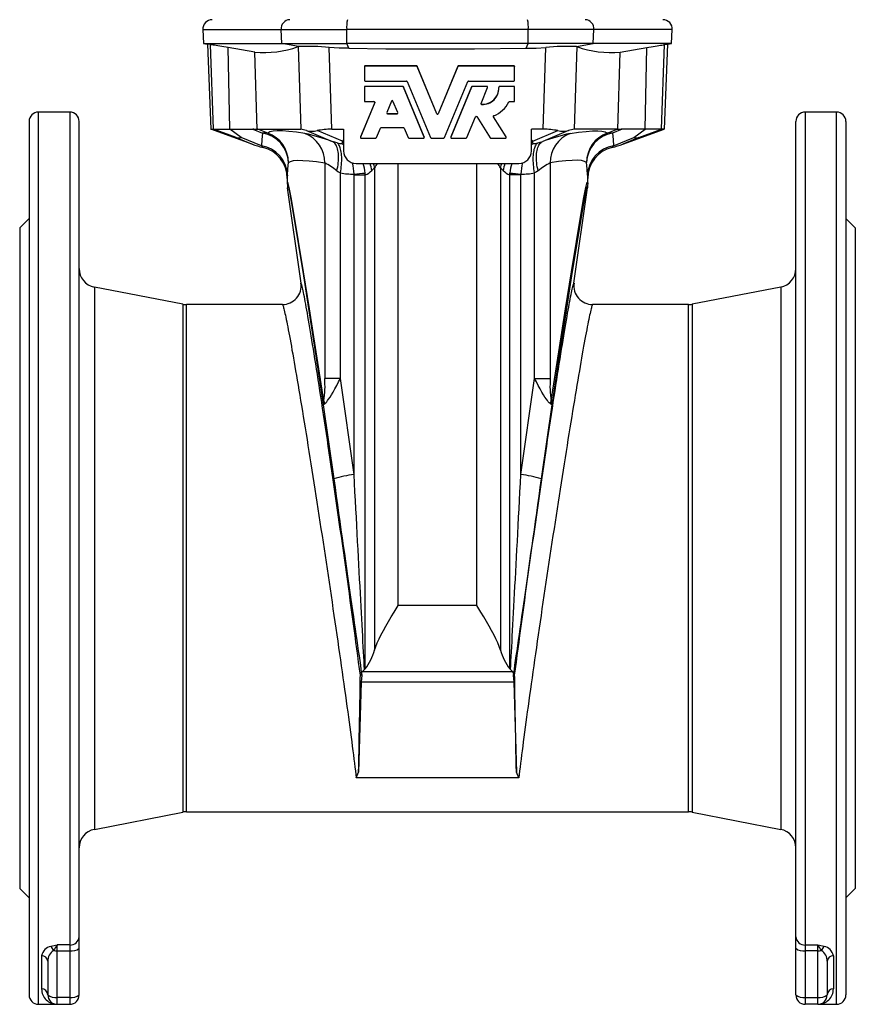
# Model space of a CAD drawing. Extents: x 77 to 1155, y 46 to 1239.
# Tile 2 of 5: x 84 to 351, y 379 to 693. Entities that reach past the tile are written whole.
import ezdxf

# ---------------------------------------------------------------- set-up
doc = ezdxf.new("R2010")
doc.units = 0
doc.layers.get('0').update_dxf_attribs({"linetype": 'CONTINUOUS'})

msp = doc.modelspace()

# ---------------------------------------------------------------- linework, layer by layer
at = {"color": 7, "linetype": 'CONTINUOUS'}
for p, q in [((142.1, 690.13), (142.33, 685.71)), ((142.1, 690.13), (167.14, 690.13)), ((167.14, 690.13), (188.1, 690.13)), ((167.35, 685.71), (167.14, 690.13)), ((246.11, 690.13), (188.1, 690.13)), ((188.11, 685.71), (188.1, 690.13)), ((246.09, 685.71), (246.11, 690.13)), ((267.06, 690.13), (246.11, 690.13)), ((266.85, 685.71), (267.06, 690.13)), ((292.1, 690.13), (267.06, 690.13)), ((291.87, 685.71), (292.1, 690.13)), ((142.33, 685.71), (143.66, 685.48)), ((142.33, 685.71), (167.35, 685.71)), ((167.35, 685.71), (188.11, 685.71)), ((172.66, 684.69), (167.35, 685.71)), ((246.09, 685.71), (188.11, 685.71)), ((188.76, 684.15), (188.11, 685.71)), ((245.44, 684.15), (246.09, 685.71)), ((266.85, 685.71), (246.09, 685.71)), ((261.54, 684.69), (266.85, 685.71)), ((291.87, 685.71), (266.85, 685.71)), ((290.54, 685.48), (291.87, 685.71)), ((144.56, 685.33), (143.66, 685.48)), ((143.66, 685.48), (144.63, 658.28)), ((145.49, 658.28), (144.56, 685.33)), ((158.72, 682.93), (150.26, 684.37)), ((150.71, 658.28), (150.26, 684.37)), ((159.52, 658.16), (158.72, 682.93)), ((172.66, 684.69), (172.59, 684.67)), ((172.59, 684.67), (173.39, 658.28)), ((183.29, 658.28), (182.49, 684.43)), ((250.91, 658.28), (251.71, 684.43)), ((261.61, 684.67), (260.81, 658.28)), ((261.54, 684.69), (261.61, 684.67)), ((274.69, 658.16), (275.48, 682.93)), ((275.48, 682.93), (283.94, 684.37)), ((283.49, 658.28), (283.94, 684.37)), ((288.71, 658.28), (289.64, 685.33)), ((290.54, 685.48), (289.57, 658.28)), ((289.64, 685.33), (290.54, 685.48)), ((193.75, 678.3), (193.75, 678.25)), ((193.75, 678.25), (193.75, 673.93)), ((210.39, 678.54), (193.99, 678.54)), ((193.99, 678.54), (193.99, 678.49)), ((210.39, 678.49), (193.99, 678.49)), ((210.39, 678.54), (210.39, 678.49)), ((216.88, 663.26), (210.61, 678.39)), ((210.61, 678.39), (210.61, 678.34)), ((216.88, 663.21), (210.61, 678.34)), ((223.59, 678.39), (217.32, 663.26)), ((223.59, 678.34), (217.32, 663.21)), ((223.59, 678.39), (223.59, 678.34)), ((241.51, 678.54), (223.81, 678.54)), ((223.81, 678.54), (223.81, 678.49)), ((241.51, 678.49), (223.81, 678.49)), ((241.51, 678.54), (241.51, 678.49)), ((241.75, 678.3), (241.75, 678.25)), ((241.75, 673.93), (241.75, 678.25)), ((193.99, 673.69), (207.18, 673.69)), ((207.4, 673.54), (214.84, 655.61)), ((219.37, 655.61), (226.8, 673.54)), ((227.02, 673.69), (241.51, 673.69)), ((193.75, 671.73), (193.75, 671.68)), ((193.75, 671.68), (193.75, 667.36)), ((206, 671.97), (193.99, 671.97)), ((193.99, 671.97), (193.99, 671.92)), ((206, 671.92), (193.99, 671.92)), ((206, 671.97), (206, 671.92)), ((212.84, 655.84), (206.22, 671.82)), ((206.22, 671.82), (206.22, 671.77)), ((212.84, 655.79), (206.22, 671.77)), ((227.98, 671.82), (221.36, 655.84)), ((227.98, 671.77), (221.36, 655.79)), ((227.98, 671.82), (227.98, 671.77)), ((232.88, 671.97), (228.2, 671.97)), ((228.2, 671.97), (228.2, 671.92)), ((232.88, 671.92), (228.2, 671.92)), ((231.01, 666.53), (233.1, 671.59)), ((232.88, 671.97), (232.88, 671.92)), ((233.12, 671.68), (233.12, 671.73)), ((236.7, 671.73), (236.7, 671.68)), ((241.51, 671.97), (236.94, 671.97)), ((236.94, 671.97), (236.94, 671.92)), ((241.51, 671.92), (236.94, 671.92)), ((241.51, 671.97), (241.51, 671.92)), ((241.75, 671.73), (241.75, 671.68)), ((241.75, 667.36), (241.75, 671.68)), ((197.03, 666.84), (192.47, 655.84)), ((197.03, 666.79), (192.47, 655.79)), ((193.99, 667.12), (196.81, 667.12)), ((197.03, 666.84), (197.03, 666.79)), ((202.43, 667.3), (200.9, 663.59)), ((204.42, 663.59), (202.88, 667.3)), ((240.13, 667.12), (241.51, 667.12)), ((99.6, 663.78), (89.6, 663.78)), ((89.6, 378.78), (89.6, 663.78)), ((99.6, 663.78), (99.6, 397.73)), ((231.22, 666.25), (231.22, 666.2)), ((344.6, 663.78), (334.6, 663.78)), ((334.6, 663.78), (334.6, 397.73)), ((344.6, 378.78), (344.6, 663.78)), ((86.6, 660.78), (86.6, 381.78)), ((102.6, 400.33), (102.6, 660.78)), ((201.12, 663.31), (204.19, 663.31)), ((201.12, 663.31), (201.12, 663.25)), ((201.12, 663.25), (204.19, 663.25)), ((204.19, 663.31), (204.19, 663.25)), ((216.88, 663.26), (216.88, 663.21)), ((217.32, 663.26), (217.32, 663.21)), ((226.48, 655.61), (229.24, 662.27)), ((229.66, 662.31), (233.96, 655.57)), ((239.04, 655.88), (234.95, 662.29)), ((234.95, 662.29), (234.95, 662.24)), ((239.04, 655.83), (234.95, 662.24)), ((331.6, 400.33), (331.6, 660.78)), ((347.6, 660.78), (347.6, 381.78)), ((144.63, 658.28), (145.49, 658.28)), ((157.86, 653.54), (144.63, 658.28)), ((145.49, 658.28), (150.71, 658.28)), ((152.73, 655.61), (145.49, 658.28)), ((150.71, 658.28), (158.07, 658.28)), ((154.39, 655.61), (150.71, 658.28)), ((158.07, 658.28), (161.18, 657.06)), ((159.74, 658.28), (173.39, 658.28)), ((162.85, 657.06), (159.74, 658.28)), ((175.22, 657.85), (183.45, 654.41)), ((186.7, 654.47), (178.61, 657.85)), ((183.29, 658.28), (187.1, 658.28)), ((187.1, 658.28), (187.1, 651.37)), ((197.59, 655.61), (198.86, 658.67)), ((199.08, 658.82), (206.23, 658.82)), ((206.45, 658.67), (207.72, 655.61)), ((250.91, 658.28), (247.1, 658.28)), ((247.1, 651.37), (247.1, 658.28)), ((247.51, 654.47), (255.6, 657.85)), ((258.98, 657.85), (250.75, 654.41)), ((274.46, 658.28), (260.81, 658.28)), ((271.35, 657.06), (274.46, 658.28)), ((276.13, 658.28), (273.02, 657.06)), ((283.49, 658.28), (276.13, 658.28)), ((276.34, 653.54), (289.57, 658.28)), ((279.81, 655.61), (283.49, 658.28)), ((281.47, 655.61), (288.71, 658.28)), ((288.71, 658.28), (283.49, 658.28)), ((289.57, 658.28), (288.71, 658.28)), ((152.73, 655.61), (157.86, 653.54)), ((160.83, 653.01), (154.39, 655.61)), ((187.1, 654.87), (186.7, 654.47)), ((192.45, 655.75), (192.45, 655.7)), ((192.47, 655.84), (192.47, 655.79)), ((192.69, 655.46), (197.37, 655.46)), ((207.94, 655.46), (212.62, 655.46)), ((212.84, 655.84), (212.84, 655.79)), ((212.86, 655.7), (212.86, 655.75)), ((215.06, 655.46), (219.14, 655.46)), ((221.34, 655.75), (221.34, 655.7)), ((221.36, 655.84), (221.36, 655.79)), ((221.58, 655.46), (226.26, 655.46)), ((234.16, 655.46), (238.84, 655.46)), ((239.04, 655.88), (239.04, 655.83)), ((239.08, 655.7), (239.08, 655.75)), ((247.1, 654.87), (247.51, 654.47)), ((273.37, 653.01), (279.81, 655.61)), ((281.47, 655.61), (276.34, 653.54)), ((181.07, 647.57), (181.07, 578.71)), ((191.1, 647.37), (243.1, 647.37)), ((196.09, 645.07), (196.98, 645.96)), ((196.98, 645.96), (196.98, 491.92)), ((204.5, 506.2), (204.5, 647.37)), ((229.7, 506.2), (229.7, 647.37)), ((237.22, 645.96), (237.22, 491.92)), ((238.11, 645.07), (237.22, 645.96)), ((253.13, 647.57), (253.13, 578.71)), ((169.1, 642.58), (169.1, 641.04)), ((186.1, 578.71), (186.1, 644.33)), ((190.43, 643.97), (190.44, 643.75)), ((190.44, 643.75), (194.03, 643.75)), ((190.44, 547.99), (190.44, 643.75)), ((194.03, 643.75), (194, 644.31)), ((194.03, 485.95), (194.03, 643.75)), ((240.17, 643.75), (240.2, 644.31)), ((240.17, 485.95), (240.17, 643.75)), ((243.76, 643.75), (240.17, 643.75)), ((243.77, 643.97), (243.76, 643.75)), ((243.76, 547.99), (243.76, 643.75)), ((248.1, 578.71), (248.1, 644.33)), ((265.1, 641.04), (265.1, 642.58)), ((173.49, 609.12), (169.2, 639.62)), ((260.71, 609.12), (265, 639.62)), ((86.6, 629.78), (83.6, 626.78)), ((350.6, 626.78), (347.6, 629.78)), ((83.6, 626.78), (83.6, 415.78)), ((350.6, 626.78), (350.6, 415.78)), ((135.75, 602.4), (107.46, 607.9)), ((107.46, 607.9), (107.46, 434.67)), ((326.75, 607.9), (298.45, 602.4)), ((326.75, 607.9), (326.75, 434.67)), ((135.75, 602.4), (135.75, 440.17)), ((167.54, 602.28), (136.9, 602.28)), ((136.9, 440.28), (136.9, 602.28)), ((297.31, 602.28), (266.66, 602.28)), ((297.31, 440.28), (297.31, 602.28)), ((298.45, 602.4), (298.45, 440.17)), ((186.1, 578.71), (181.07, 578.71)), ((190.44, 547.99), (186.1, 578.71)), ((243.76, 547.99), (248.1, 578.71)), ((248.1, 578.71), (253.13, 578.71)), ((180.62, 570.23), (183.96, 546.6)), ((253.58, 570.23), (250.24, 546.6)), ((229.7, 506.2), (204.5, 506.2)), ((192.84, 484.43), (192.88, 483.91)), ((241.2, 484.95), (193, 484.95)), ((193.78, 485.71), (194.03, 485.95)), ((240.42, 485.71), (240.17, 485.95)), ((241.36, 484.43), (241.32, 483.91)), ((192.73, 481.63), (191.86, 452.89)), ((192.88, 483.91), (192.46, 483.88)), ((192.88, 483.91), (192.73, 481.63)), ((241.47, 481.63), (192.73, 481.63)), ((241.32, 483.91), (241.47, 481.63)), ((241.32, 483.91), (241.74, 483.88)), ((241.47, 481.63), (242.34, 452.89)), ((243.07, 451.14), (191.13, 451.14)), ((107.46, 434.67), (135.75, 440.17)), ((136.9, 440.28), (297.31, 440.28)), ((298.45, 440.17), (326.75, 434.67)), ((83.6, 415.78), (86.6, 412.78)), ((347.6, 412.78), (350.6, 415.78)), ((102.6, 396.68), (102.6, 400.33)), ((331.6, 396.68), (331.6, 400.33)), ((99.6, 397.73), (95.6, 397.73)), ((95.6, 395.9), (95.6, 397.73)), ((99.6, 397.73), (99.6, 395.9)), ((102.6, 381.78), (102.6, 396.68)), ((331.6, 381.78), (331.6, 396.68)), ((334.6, 397.73), (338.6, 397.73)), ((334.6, 397.73), (334.6, 395.9)), ((338.6, 395.9), (338.6, 397.73)), ((90.6, 394.3), (90.6, 383.72)), ((95.6, 395.9), (99.6, 395.9)), ((95.6, 381.01), (95.6, 395.9)), ((99.6, 395.9), (99.6, 381.01)), ((338.6, 395.9), (334.6, 395.9)), ((334.6, 395.9), (334.6, 381.01)), ((338.6, 381.01), (338.6, 395.9)), ((343.6, 394.3), (343.6, 383.72)), ((92.6, 392.52), (92.6, 381.78)), ((341.6, 392.52), (341.6, 381.78)), ((99.6, 381.01), (95.6, 381.01)), ((95.6, 378.78), (95.6, 381.01)), ((99.6, 381.01), (99.6, 378.78)), ((334.6, 381.01), (338.6, 381.01)), ((334.6, 381.01), (334.6, 378.78)), ((338.6, 378.78), (338.6, 381.01)), ((89.6, 378.78), (95.6, 378.78)), ((95.6, 378.78), (99.6, 378.78)), ((338.6, 378.78), (334.6, 378.78)), ((338.6, 378.78), (344.6, 378.78))]:
    msp.add_line(p, q, dxfattribs=at)
for points in [[(150.26, 684.37), (149.54, 684.49), (148.86, 684.61), (148.2, 684.72), (147.58, 684.83), (146.94, 684.93), (146.36, 685.03), (145.84, 685.12), (145.39, 685.19), (144.89, 685.28), (144.7, 685.31), (144.56, 685.33)], [(188.76, 684.15), (185.63, 684.24), (182.49, 684.43)], [(188.76, 684.15), (200.63, 684.03), (212.5, 683.97), (228.97, 684), (245.44, 684.15)], [(245.44, 684.15), (248.58, 684.24), (251.71, 684.43)], [(283.94, 684.37), (284.66, 684.49), (285.34, 684.61), (286, 684.72), (286.62, 684.83), (287.26, 684.93), (287.84, 685.03), (288.36, 685.12), (288.81, 685.19), (289.31, 685.28), (289.5, 685.31), (289.64, 685.33)], [(197.05, 666.91), (197.04, 666.9), (197.03, 666.84)], [(174.75, 656.96), (172.03, 657.35), (169.65, 657.62), (167.61, 657.76), (165.91, 657.77), (164.55, 657.66), (163.53, 657.42), (162.85, 657.06)], [(259.45, 656.96), (262.17, 657.35), (264.55, 657.62), (266.59, 657.76), (268.29, 657.77), (269.66, 657.66), (270.67, 657.42), (271.35, 657.06)], [(161.18, 657.06), (160.95, 655.04), (160.83, 653.01)], [(185.06, 653.94), (184.25, 654.15), (183.45, 654.41)], [(184.94, 645.01), (185.09, 645.66), (185.22, 646.31), (185.33, 646.96), (185.41, 647.59), (185.47, 648.22), (185.5, 648.83), (185.51, 649.42), (185.49, 649.99), (185.45, 650.54), (185.38, 651.06), (185.29, 651.55), (185.17, 652.01), (185.03, 652.45), (184.87, 652.84), (184.68, 653.2), (184.48, 653.52), (184.25, 653.81), (184, 654.05), (183.74, 654.25), (183.45, 654.41)], [(192.47, 655.84), (192.45, 655.79), (192.45, 655.75)], [(212.86, 655.75), (212.86, 655.79), (212.84, 655.84)], [(221.36, 655.84), (221.34, 655.79), (221.34, 655.75)], [(249.26, 645.01), (249.11, 645.66), (248.98, 646.31), (248.87, 646.96), (248.79, 647.59), (248.73, 648.22), (248.7, 648.83), (248.69, 649.42), (248.71, 649.99), (248.75, 650.54), (248.82, 651.06), (248.91, 651.55), (249.03, 652.01), (249.17, 652.45), (249.33, 652.84), (249.52, 653.2), (249.72, 653.52), (249.95, 653.81), (250.2, 654.05), (250.47, 654.25), (250.75, 654.41)], [(249.14, 653.94), (249.95, 654.15), (250.75, 654.41)], [(273.02, 657.06), (273.25, 655.04), (273.37, 653.01)], [(160.83, 653.01), (161.29, 652.56), (161.35, 652.5)], [(186.1, 644.33), (186.2, 645), (186.29, 645.66), (186.37, 646.32), (186.43, 646.97), (186.46, 647.6), (186.49, 648.22), (186.49, 648.82), (186.48, 649.4), (186.45, 649.96), (186.4, 650.5), (186.34, 651), (186.26, 651.47), (186.16, 651.92), (186.05, 652.32), (185.92, 652.69), (185.77, 653.02), (185.61, 653.32), (185.44, 653.57), (185.26, 653.78), (185.06, 653.94)], [(187.1, 653.52), (186.71, 653.63), (186.69, 653.64)], [(247.1, 653.52), (247.5, 653.63), (247.51, 653.64)], [(248.1, 644.33), (248, 645), (247.91, 645.66), (247.83, 646.32), (247.78, 646.97), (247.74, 647.6), (247.71, 648.22), (247.71, 648.82), (247.72, 649.4), (247.75, 649.96), (247.8, 650.5), (247.86, 651), (247.94, 651.47), (248.04, 651.92), (248.16, 652.32), (248.28, 652.69), (248.43, 653.02), (248.59, 653.32), (248.76, 653.57), (248.94, 653.78), (249.14, 653.94)], [(273.37, 653.01), (272.91, 652.56), (272.85, 652.5)], [(169.46, 647.66), (170.12, 648.02), (171.11, 648.26), (172.44, 648.37), (174.1, 648.36), (176.09, 648.22), (178.42, 647.96), (181.07, 647.57)], [(264.74, 647.66), (264.09, 648.02), (263.09, 648.26), (261.76, 648.37), (260.1, 648.36), (258.11, 648.22), (255.78, 647.96), (253.13, 647.57)], [(169.12, 643.62), (169.24, 645.65), (169.46, 647.66)], [(184.94, 645.01), (185.49, 644.64), (186.1, 644.33)], [(249.26, 645.01), (248.71, 644.64), (248.1, 644.33)], [(265.08, 643.62), (264.96, 645.65), (264.74, 647.66)], [(180.83, 571.51), (178.37, 587.23), (176.21, 600.97), (174.33, 612.71), (172.73, 622.46), (171.43, 630.21), (170.41, 635.94), (169.68, 639.66), (169.25, 641.36), (169.1, 641.04)], [(169.1, 641.04), (169.13, 640.33), (169.2, 639.62)], [(169.2, 639.62), (169.34, 639.98), (169.76, 638.3), (170.46, 634.61), (171.45, 628.9), (172.73, 621.17), (174.28, 611.43), (176.11, 599.69), (178.23, 585.95), (180.62, 570.23)], [(253.37, 571.51), (255.83, 587.23), (257.99, 600.97), (259.88, 612.71), (261.47, 622.46), (262.78, 630.21), (263.79, 635.94), (264.52, 639.66), (264.95, 641.36), (265.1, 641.04)], [(265, 639.62), (264.86, 639.98), (264.44, 638.3), (263.74, 634.61), (262.75, 628.9), (261.48, 621.17), (259.92, 611.43), (258.09, 599.69), (255.97, 585.95), (253.58, 570.23)], [(265.1, 641.04), (265.08, 640.33), (265, 639.62)], [(192.46, 483.88), (192.19, 485.95), (191.91, 488.04), (191.63, 490.16), (191.34, 492.3), (191.05, 494.46), (190.76, 496.64), (190.46, 498.83), (190.16, 501.04), (189.86, 503.27), (189.55, 505.51), (189.24, 507.76), (188.93, 510.02), (188.62, 512.29), (188.3, 514.57), (187.98, 516.85), (187.66, 519.13), (187.34, 521.42), (187.02, 523.71), (186.7, 525.99), (186.38, 528.28), (186.05, 530.56), (185.73, 532.83), (185.4, 535.1), (185.08, 537.35), (184.76, 539.6), (184.43, 541.84), (184.11, 544.06), (183.79, 546.26), (183.47, 548.45), (183.15, 550.62), (182.84, 552.77), (182.52, 554.9), (182.21, 557.01), (181.9, 559.09), (181.6, 561.15), (181.29, 563.18), (180.99, 565.19), (180.69, 567.16), (180.4, 569.1), (180.11, 571.01), (179.82, 572.88), (179.54, 574.72), (179.26, 576.53), (178.99, 578.29), (178.72, 580.02), (178.45, 581.71), (178.2, 583.35), (177.94, 584.96), (177.69, 586.52), (177.45, 588.03), (177.21, 589.5), (176.98, 590.93), (176.75, 592.3), (176.53, 593.63), (176.32, 594.91), (176.12, 596.14), (175.92, 597.31), (175.72, 598.44), (175.54, 599.51), (175.36, 600.53), (175.18, 601.49), (175.02, 602.4), (174.86, 603.25), (174.71, 604.05), (174.57, 604.79), (174.44, 605.48), (174.31, 606.1), (174.19, 606.67), (174.08, 607.18), (173.98, 607.63), (173.88, 608.02), (173.79, 608.36), (173.72, 608.63), (173.65, 608.84), (173.58, 608.99), (173.53, 609.09), (173.49, 609.12)], [(241.74, 483.88), (242.01, 485.95), (242.29, 488.04), (242.57, 490.16), (242.86, 492.3), (243.15, 494.46), (243.44, 496.64), (243.74, 498.83), (244.04, 501.04), (244.34, 503.27), (244.65, 505.51), (244.96, 507.76), (245.27, 510.02), (245.58, 512.29), (245.9, 514.57), (246.22, 516.85), (246.54, 519.13), (246.86, 521.42), (247.18, 523.71), (247.5, 525.99), (247.83, 528.28), (248.15, 530.56), (248.47, 532.83), (248.8, 535.1), (249.12, 537.35), (249.44, 539.6), (249.77, 541.84), (250.09, 544.06), (250.41, 546.26), (250.73, 548.45), (251.05, 550.62), (251.36, 552.77), (251.68, 554.9), (251.99, 557.01), (252.3, 559.09), (252.6, 561.15), (252.91, 563.18), (253.21, 565.19), (253.51, 567.16), (253.8, 569.1), (254.09, 571.01), (254.38, 572.88), (254.66, 574.72), (254.94, 576.53), (255.21, 578.29), (255.48, 580.02), (255.75, 581.71), (256.01, 583.35), (256.26, 584.96), (256.51, 586.52), (256.75, 588.03), (256.99, 589.5), (257.22, 590.93), (257.45, 592.3), (257.67, 593.63), (257.88, 594.91), (258.09, 596.14), (258.29, 597.31), (258.48, 598.44), (258.66, 599.51), (258.84, 600.53), (259.02, 601.49), (259.18, 602.4), (259.34, 603.25), (259.49, 604.05), (259.63, 604.79), (259.77, 605.48), (259.89, 606.1), (260.01, 606.67), (260.12, 607.18), (260.22, 607.63), (260.32, 608.02), (260.41, 608.36), (260.48, 608.63), (260.55, 608.84), (260.62, 608.99), (260.67, 609.09), (260.71, 609.12)], [(167.54, 602.28), (167.59, 602.26), (167.64, 602.17), (167.7, 602.03), (167.77, 601.83), (167.85, 601.58), (167.94, 601.27), (168.03, 600.9), (168.14, 600.48), (168.25, 600), (168.37, 599.47), (168.5, 598.88), (168.63, 598.24), (168.78, 597.55), (168.93, 596.8), (169.09, 596), (169.25, 595.14), (169.43, 594.24), (169.61, 593.28), (169.79, 592.27), (169.99, 591.22), (170.19, 590.11), (170.4, 588.96), (170.61, 587.76), (170.83, 586.51), (171.06, 585.22), (171.29, 583.88), (171.53, 582.5), (171.78, 581.08), (172.03, 579.61), (172.29, 578.1), (172.55, 576.56), (172.81, 574.97), (173.09, 573.35), (173.36, 571.69), (173.64, 570), (173.93, 568.27), (174.22, 566.51), (174.51, 564.72), (174.81, 562.89), (175.11, 561.04), (175.41, 559.16), (175.72, 557.25), (176.02, 555.32), (176.34, 553.37), (176.65, 551.39), (176.97, 549.39), (177.28, 547.37), (177.6, 545.34), (177.93, 543.28), (178.25, 541.21), (178.57, 539.13), (178.9, 537.03), (179.22, 534.93), (179.55, 532.81), (179.87, 530.69), (180.2, 528.56), (180.53, 526.42), (180.85, 524.28), (181.17, 522.14), (181.5, 520), (181.82, 517.86), (182.14, 515.72), (182.46, 513.59), (182.78, 511.46), (183.09, 509.33), (183.4, 507.22), (183.71, 505.12), (184.02, 503.02), (184.33, 500.94), (184.63, 498.88), (184.92, 496.83), (185.22, 494.79), (185.51, 492.78), (185.8, 490.78), (186.08, 488.81), (186.36, 486.86), (186.63, 484.93), (186.9, 483.03), (187.16, 481.16), (187.42, 479.31), (187.67, 477.49), (187.92, 475.71), (188.16, 473.95), (188.4, 472.23), (188.63, 470.54), (188.85, 468.89), (189.07, 467.28), (189.28, 465.7), (189.48, 464.16), (189.68, 462.66), (189.87, 461.2), (190.05, 459.79), (190.23, 458.42), (190.4, 457.09), (190.56, 455.8), (190.71, 454.57), (190.86, 453.38), (191, 452.23), (191.13, 451.14)], [(266.66, 602.28), (266.61, 602.26), (266.56, 602.17), (266.5, 602.03), (266.43, 601.83), (266.35, 601.58), (266.26, 601.27), (266.17, 600.9), (266.06, 600.48), (265.95, 600), (265.83, 599.47), (265.7, 598.88), (265.57, 598.24), (265.42, 597.55), (265.27, 596.8), (265.12, 596), (264.95, 595.14), (264.78, 594.24), (264.6, 593.28), (264.41, 592.27), (264.21, 591.22), (264.01, 590.11), (263.8, 588.96), (263.59, 587.76), (263.37, 586.51), (263.14, 585.22), (262.91, 583.88), (262.67, 582.5), (262.42, 581.08), (262.17, 579.61), (261.91, 578.1), (261.65, 576.56), (261.39, 574.97), (261.11, 573.35), (260.84, 571.69), (260.56, 570), (260.27, 568.27), (259.98, 566.51), (259.69, 564.72), (259.4, 562.89), (259.1, 561.04), (258.79, 559.16), (258.49, 557.25), (258.18, 555.32), (257.86, 553.37), (257.55, 551.39), (257.23, 549.39), (256.92, 547.37), (256.6, 545.34), (256.27, 543.28), (255.95, 541.21), (255.63, 539.13), (255.3, 537.03), (254.98, 534.93), (254.65, 532.81), (254.33, 530.69), (254, 528.56), (253.68, 526.42), (253.35, 524.28), (253.03, 522.14), (252.7, 520), (252.38, 517.86), (252.06, 515.72), (251.74, 513.59), (251.42, 511.46), (251.11, 509.33), (250.8, 507.22), (250.49, 505.12), (250.18, 503.02), (249.87, 500.94), (249.57, 498.88), (249.28, 496.83), (248.98, 494.79), (248.69, 492.78), (248.41, 490.78), (248.12, 488.81), (247.85, 486.86), (247.57, 484.93), (247.3, 483.03), (247.04, 481.16), (246.78, 479.31), (246.53, 477.49), (246.28, 475.71), (246.04, 473.95), (245.8, 472.23), (245.58, 470.54), (245.35, 468.89), (245.13, 467.28), (244.92, 465.7), (244.72, 464.16), (244.52, 462.66), (244.33, 461.2), (244.15, 459.79), (243.97, 458.42), (243.8, 457.09), (243.64, 455.8), (243.49, 454.57), (243.34, 453.38), (243.2, 452.23), (243.07, 451.14)], [(180.97, 570.55), (181, 570.56), (181.12, 570.65), (181.41, 570.91), (181.69, 571.23), (181.99, 571.61), (182.31, 572.06), (182.77, 572.74), (183.24, 573.5), (183.72, 574.3), (184.32, 575.35), (184.92, 576.44), (185.51, 577.56), (186.1, 578.71)], [(253.23, 570.55), (253.2, 570.56), (253.08, 570.65), (252.79, 570.91), (252.51, 571.23), (252.21, 571.61), (251.89, 572.06), (251.43, 572.74), (250.96, 573.5), (250.48, 574.3), (249.88, 575.35), (249.28, 576.44), (248.69, 577.56), (248.1, 578.71)], [(180.62, 570.23), (180.62, 570.23), (180.71, 570.38), (180.97, 570.55)], [(253.58, 570.23), (253.58, 570.23), (253.49, 570.38), (253.23, 570.55)], [(193.78, 485.71), (193.71, 487.02), (193.63, 488.41), (193.55, 489.86), (193.47, 491.38), (193.38, 492.97), (193.29, 494.63), (193.2, 496.35), (193.1, 498.14), (193, 499.99), (192.9, 501.9), (192.8, 503.87), (192.69, 505.9), (192.57, 507.99), (192.46, 510.14), (192.34, 512.34), (192.22, 514.6), (192.1, 516.9), (191.97, 519.26), (191.84, 521.66), (191.71, 524.11), (191.58, 526.61), (191.44, 529.15), (191.31, 531.73), (191.17, 534.35), (191.03, 537.01), (190.88, 539.71), (190.74, 542.44), (190.59, 545.2), (190.44, 547.99)], [(240.42, 485.71), (240.49, 487.02), (240.57, 488.41), (240.65, 489.86), (240.73, 491.38), (240.82, 492.97), (240.91, 494.63), (241, 496.35), (241.1, 498.14), (241.2, 499.99), (241.3, 501.9), (241.41, 503.87), (241.51, 505.9), (241.63, 507.99), (241.74, 510.14), (241.86, 512.34), (241.98, 514.6), (242.1, 516.9), (242.23, 519.26), (242.36, 521.66), (242.49, 524.11), (242.62, 526.61), (242.76, 529.15), (242.89, 531.73), (243.03, 534.35), (243.18, 537.01), (243.32, 539.71), (243.46, 542.44), (243.61, 545.2), (243.76, 547.99)], [(183.96, 546.6), (184.36, 543.82), (184.75, 541.06), (185.13, 538.34), (185.51, 535.65), (185.89, 533), (186.26, 530.39), (186.62, 527.81), (186.98, 525.28), (187.34, 522.79), (187.69, 520.34), (188.03, 517.94), (188.36, 515.59), (188.69, 513.29), (189.01, 511.04), (189.33, 508.84), (189.63, 506.7), (189.93, 504.62), (190.22, 502.59), (190.5, 500.62), (190.78, 498.71), (191.04, 496.86), (191.3, 495.07), (191.55, 493.35), (191.79, 491.69), (192.02, 490.1), (192.24, 488.58), (192.45, 487.13), (192.65, 485.74), (192.84, 484.43)], [(250.24, 546.6), (249.85, 543.82), (249.46, 541.06), (249.07, 538.34), (248.69, 535.65), (248.31, 533), (247.94, 530.39), (247.58, 527.81), (247.22, 525.28), (246.86, 522.79), (246.51, 520.34), (246.17, 517.94), (245.84, 515.59), (245.51, 513.29), (245.19, 511.04), (244.88, 508.84), (244.57, 506.7), (244.27, 504.62), (243.98, 502.59), (243.7, 500.62), (243.42, 498.71), (243.16, 496.86), (242.9, 495.07), (242.65, 493.35), (242.41, 491.69), (242.18, 490.1), (241.96, 488.58), (241.75, 487.13), (241.55, 485.74), (241.36, 484.43)], [(196.98, 491.92), (197.38, 493.06), (197.87, 494.25), (198.43, 495.47), (199.04, 496.7), (199.8, 498.15), (200.62, 499.62), (201.47, 501.1), (202.34, 502.6), (203.24, 504.09), (203.86, 505.13), (204.49, 506.17), (204.5, 506.2)], [(237.22, 491.92), (236.82, 493.06), (236.33, 494.25), (235.77, 495.47), (235.16, 496.7), (234.4, 498.15), (233.59, 499.62), (232.73, 501.1), (231.86, 502.6), (230.96, 504.09), (230.34, 505.13), (229.71, 506.17), (229.7, 506.2)], [(192.84, 484.43), (192.87, 484.69), (193, 484.95)], [(193, 484.95), (193.31, 485.3), (193.78, 485.71)], [(241.2, 484.95), (240.89, 485.3), (240.42, 485.71)], [(241.36, 484.43), (241.33, 484.69), (241.2, 484.95)], [(191.86, 452.89), (191.92, 455.07), (191.98, 457.4), (192.03, 459.85), (192.08, 462.07), (192.12, 464.37), (192.17, 466.74), (192.21, 469.19), (192.25, 471.69), (192.3, 474.66), (192.34, 477.67), (192.36, 478.68), (192.37, 479.7), (192.39, 480.71), (192.4, 481.67), (192.42, 482.57), (192.44, 483.37), (192.45, 483.58), (192.45, 483.76), (192.46, 483.85), (192.46, 483.88)], [(242.34, 452.89), (242.28, 455.07), (242.22, 457.4), (242.17, 459.85), (242.12, 462.07), (242.08, 464.37), (242.04, 466.74), (241.99, 469.19), (241.95, 471.69), (241.9, 474.66), (241.86, 477.67), (241.84, 478.68), (241.83, 479.7), (241.81, 480.71), (241.8, 481.67), (241.78, 482.57), (241.76, 483.37), (241.75, 483.58), (241.75, 483.76), (241.74, 483.85), (241.74, 483.88)], [(191.13, 451.14), (191.14, 451.16), (191.86, 452.89)], [(243.07, 451.14), (243.06, 451.16), (242.34, 452.89)]]:
    msp.add_lwpolyline(points, dxfattribs=at)
for centre, radius, start, end in [((145.1, 690.28), 3, 90, 183), ((170.03, 690.39), 2.9, 92.846, 185.1259), ((199.63, 690.92), 11.56, 168.1927, 183.9313), ((234.58, 690.92), 11.56, 356.0687, 11.8073), ((264.17, 690.39), 2.9, 354.8741, 87.154), ((289.11, 690.28), 3, 357, 90), ((161.69, 715.3), 32.51, 264.7627, 289.5987), ((175.87, 619.63), 65.14, 84.1625, 92.8229), ((258.33, 619.63), 65.14, 87.1771, 95.8375), ((272.52, 715.3), 32.51, 250.4013, 275.2373), ((193.99, 678.3), 0.24, 89.9803, 179.9836), ((193.99, 678.25), 0.24, 89.9803, 179.9836), ((210.39, 678.3), 0.24, 22.5276, 90.0074), ((210.39, 678.25), 0.24, 22.5276, 90.0074), ((223.81, 678.3), 0.24, 89.9926, 157.4724), ((223.81, 678.25), 0.24, 89.9926, 157.4724), ((241.51, 678.3), 0.24, 0.0157, 90.0203), ((241.51, 678.25), 0.24, 0.0157, 90.0203), ((193.99, 673.93), 0.24, 180.0164, 270.0197), ((207.18, 673.45), 0.24, 22.5208, 90.009), ((227.02, 673.45), 0.24, 89.991, 157.4792), ((241.51, 673.93), 0.24, 269.9797, 359.9843), ((193.99, 671.73), 0.24, 89.9838, 179.9801), ((193.99, 671.68), 0.24, 89.9874, 179.9801), ((206, 671.73), 0.24, 22.5204, 90.0094), ((206, 671.68), 0.24, 22.5204, 90.0094), ((228.2, 671.73), 0.24, 89.9906, 157.4796), ((228.2, 671.68), 0.24, 89.9906, 157.4796), ((231.43, 671.47), 5.28, 267.6988, 2.1249), ((231.43, 671.53), 5.28, 267.6993, 359.6973), ((232.88, 671.73), 0.24, 0.024, 90.012), ((232.88, 671.68), 0.24, 337.5074, 90.0251), ((236.94, 671.73), 0.24, 89.9834, 179.9805), ((236.94, 671.68), 0.24, 89.9845, 182.1232), ((241.51, 671.73), 0.24, 0.0192, 90.0168), ((241.51, 671.68), 0.24, 0.0193, 90.0132), ((193.99, 667.36), 0.24, 180.0199, 270.0126), ((196.81, 666.88), 0.24, 337.5036, 90.029), ((202.66, 667.21), 0.24, 22.5328, 157.4672), ((231.43, 671.48), 9.6, 292.2403, 332.1526), ((240.13, 666.88), 0.24, 89.9851, 152.155), ((241.51, 667.36), 0.24, 269.9868, 359.9807), ((89.6, 660.78), 3, 90, 180), ((99.6, 660.78), 3, 0, 90), ((231.23, 666.44), 0.24, 157.5047, 267.7435), ((231.23, 666.49), 0.24, 186.2863, 267.7292), ((334.6, 660.78), 3, 90, 180), ((344.6, 660.78), 3, 0, 90), ((201.12, 663.49), 0.24, 157.5074, 270.0251), ((201.12, 663.55), 0.24, 186.2832, 270.0158), ((204.19, 663.49), 0.24, 269.9751, 22.4924), ((204.19, 663.55), 0.24, 269.9839, 353.7173), ((217.1, 663.36), 0.24, 202.527, 337.473), ((217.1, 663.3), 0.24, 202.5328, 337.4672), ((229.46, 662.18), 0.24, 32.5234, 157.4716), ((235.16, 662.37), 0.24, 112.2264, 212.5106), ((235.15, 662.42), 0.24, 186.2619, 212.5262), ((158.06, 649.48), 8.8, 80.4562, 89.9288), ((159.77, 657.97), 0.32, 94.2753, 141.9109), ((171.7, 647.07), 11.34, 71.9528, 81.4449), ((176.91, 664.79), 7.14, 256.2841, 283.7159), ((183.2, 633.62), 24.67, 89.7986, 100.7393), ((199.08, 658.58), 0.24, 89.9924, 157.4726), ((206.23, 658.58), 0.24, 22.5279, 90.0071), ((251, 633.62), 24.67, 79.2607, 90.2014), ((257.29, 664.79), 7.14, 256.2841, 283.7159), ((262.5, 647.07), 11.34, 98.5551, 108.0472), ((274.43, 657.97), 0.32, 38.0891, 85.7247), ((276.14, 649.48), 8.8, 90.0712, 99.5438), ((153.56, 662.11), 6.55, 262.7308, 277.2692), ((162.01, 653.84), 3.33, 75.4088, 104.5912), ((159.62, 647.34), 9.84, 1.8587, 80.918), ((159.45, 647.64), 10.01, 0.0975, 70.1027), ((156.48, 578.78), 80.29, 70.3696, 76.8457), ((171.2, 647.75), 9.87, 358.9169, 68.915), ((175.88, 654.15), 10.82, 357.3113, 1.6977), ((185.55, 644.7), 9.84, 80.9379, 83.3201), ((192.69, 655.7), 0.24, 157.5036, 270.029), ((197.37, 655.7), 0.24, 269.9901, 337.4748), ((207.94, 655.7), 0.24, 202.5242, 270.0109), ((212.62, 655.7), 0.24, 269.9709, 22.4966), ((215.06, 655.7), 0.24, 202.5244, 270.0106), ((219.14, 655.7), 0.24, 269.9894, 337.4756), ((221.58, 655.7), 0.24, 157.5034, 270.0291), ((226.26, 655.7), 0.24, 269.9891, 337.4758), ((234.16, 655.7), 0.24, 212.5294, 270.005), ((238.84, 655.7), 0.24, 269.9703, 32.5006), ((238.84, 655.75), 0.24, 359.9989, 32.5184), ((248.65, 644.7), 9.84, 96.6799, 99.0621), ((258.32, 654.15), 10.82, 178.3023, 182.6887), ((277.72, 578.78), 80.29, 103.1543, 109.6304), ((263, 647.75), 9.87, 111.085, 181.0831), ((274.75, 647.64), 10.01, 109.8973, 179.9025), ((274.58, 647.34), 9.84, 99.082, 178.1413), ((272.19, 653.84), 3.33, 75.4088, 104.5912), ((280.64, 662.11), 6.55, 262.7308, 277.2692), ((168.89, 684.23), 32.61, 250.2463, 256.6401), ((159.4, 643.4), 9.72, 1.2893, 81.5438), ((158.92, 642.62), 10.18, 359.7684, 76.2045), ((188.73, 669.05), 15.55, 256.3762, 262.4705), ((184.86, 650.68), 3.47, 49.8394, 58.2508), ((191.1, 651.37), 4, 180.0176, 270.0173), ((243.1, 651.37), 4, 269.9827, 359.9824), ((249.34, 650.68), 3.47, 121.7492, 130.1606), ((245.48, 669.05), 15.55, 277.5295, 283.6238), ((274.8, 643.4), 9.72, 98.4562, 178.7107), ((275.28, 642.62), 10.18, 103.7955, 180.2316), ((265.32, 684.23), 32.61, 283.3599, 289.7537), ((169.86, 626.43), 23.92, 50.9373, 62.0627), ((172.12, 643.31), 18.33, 2.0629, 13.3436), ((182.77, 643.43), 11.26, 4.461, 20.5054), ((192.5, 648.42), 4.91, 288.0971, 316.962), ((186.02, 643.87), 10.14, 6.7757, 20.1947), ((187.07, 644.79), 9.99, 6.713, 14.9741), ((202.66, 643.41), 6.22, 140.4907, 155.8464), ((231.54, 643.41), 6.22, 24.1536, 39.5093), ((247.13, 644.79), 9.99, 165.0259, 173.287), ((248.18, 643.87), 10.14, 159.8053, 173.2243), ((241.7, 648.42), 4.91, 223.038, 251.9029), ((251.43, 643.43), 11.26, 159.4946, 175.539), ((262.12, 643.31), 18.36, 166.5997, 177.9279), ((264.34, 626.43), 23.92, 117.9373, 129.0627), ((201.62, 642.38), 32.52, 177.824, 179.6489), ((189.89, 663.7), 19.73, 258.9276, 271.5902), ((184.95, 722.51), 78.72, 273.9939, 276.6009), ((249.25, 722.51), 78.72, 263.3991, 266.0061), ((244.31, 663.7), 19.73, 268.4098, 281.0724), ((232.59, 642.38), 32.52, 0.3511, 2.176), ((108.6, 613.78), 6, 180, 259), ((325.6, 613.78), 6, 281, 0), ((167.54, 608.29), 6, 270.0095, 7.9799), ((266.66, 608.29), 6, 172.0201, 269.9905), ((136.9, 608.28), 6, 259, 270), ((297.31, 608.28), 6, 270, 281), ((147.97, 576.23), 33.19, 351.8307, 4.282), ((286.23, 576.23), 33.19, 175.718, 188.1693), ((183.12, 570.48), 2.51, 155.8735, 185.7773), ((188.39, 572.12), 7.59, 184.6227, 191.9941), ((245.81, 572.12), 7.59, 348.0059, 355.3773), ((251.08, 570.48), 2.51, 354.2227, 24.1265), ((193.53, 517.82), 30.33, 95.8453, 108.3905), ((240.67, 517.82), 30.33, 71.6095, 84.1547), ((180.4, 496.42), 17.18, 322.4657, 344.8029), ((253.8, 496.42), 17.18, 195.1971, 217.5343), ((136.9, 434.28), 6, 90, 101), ((297.31, 434.28), 6, 79, 90), ((108.6, 428.78), 6, 101, 180), ((325.6, 428.78), 6, 0, 79), ((99.79, 400.54), 2.82, 266.2181, 355.6376), ((334.41, 400.54), 2.82, 184.3624, 273.7819), ((94.16, 393.67), 3.61, 99.0361, 169.8453), ((102.6, 364.76), 33.7, 101.9906, 105.5107), ((91.61, 395.09), 2.92, 17.4972, 47.3158), ((109.89, 386.63), 18.09, 142.176, 148.937), ((100.3, 399.38), 3.55, 258.6313, 310.3905), ((333.9, 399.38), 3.55, 229.6095, 281.3687), ((331.6, 364.76), 33.7, 74.4893, 78.0094), ((324.31, 386.63), 18.09, 31.063, 37.824), ((342.59, 395.09), 2.92, 132.6842, 162.5028), ((340.04, 393.67), 3.61, 10.1547, 80.9639), ((90.7, 392.41), 1.9, 3.4854, 93.1063), ((96.51, 392.67), 3.91, 122.7595, 182.2562), ((95.58, 406.69), 10.79, 263.6786, 270.1003), ((338.62, 406.69), 10.79, 269.8997, 276.3214), ((337.69, 392.67), 3.91, 357.7438, 57.2405), ((343.5, 392.41), 1.9, 86.8937, 176.5146), ((95.56, 383.75), 4.96, 180.3893, 270.4092), ((90.63, 381.75), 1.97, 1.0262, 90.9907), ((338.64, 383.75), 4.96, 269.5908, 359.6107), ((343.57, 381.75), 1.97, 89.0093, 178.9738), ((89.6, 381.78), 3, 180, 270), ((95.6, 381.78), 3, 180, 270), ((94.9, 384.49), 3.55, 229.61, 281.3685), ((99.6, 381.78), 3, 270, 0), ((100.3, 384.49), 3.55, 258.6315, 310.39), ((334.6, 381.78), 3, 180, 270), ((333.9, 384.49), 3.55, 229.61, 281.3685), ((338.6, 381.78), 3, 270, 0), ((339.3, 384.49), 3.55, 258.6315, 310.39), ((344.6, 381.78), 3, 270, 0)]:
    msp.add_arc(centre, radius, start, end, dxfattribs=at)

doc.saveas('drawing.dxf')
